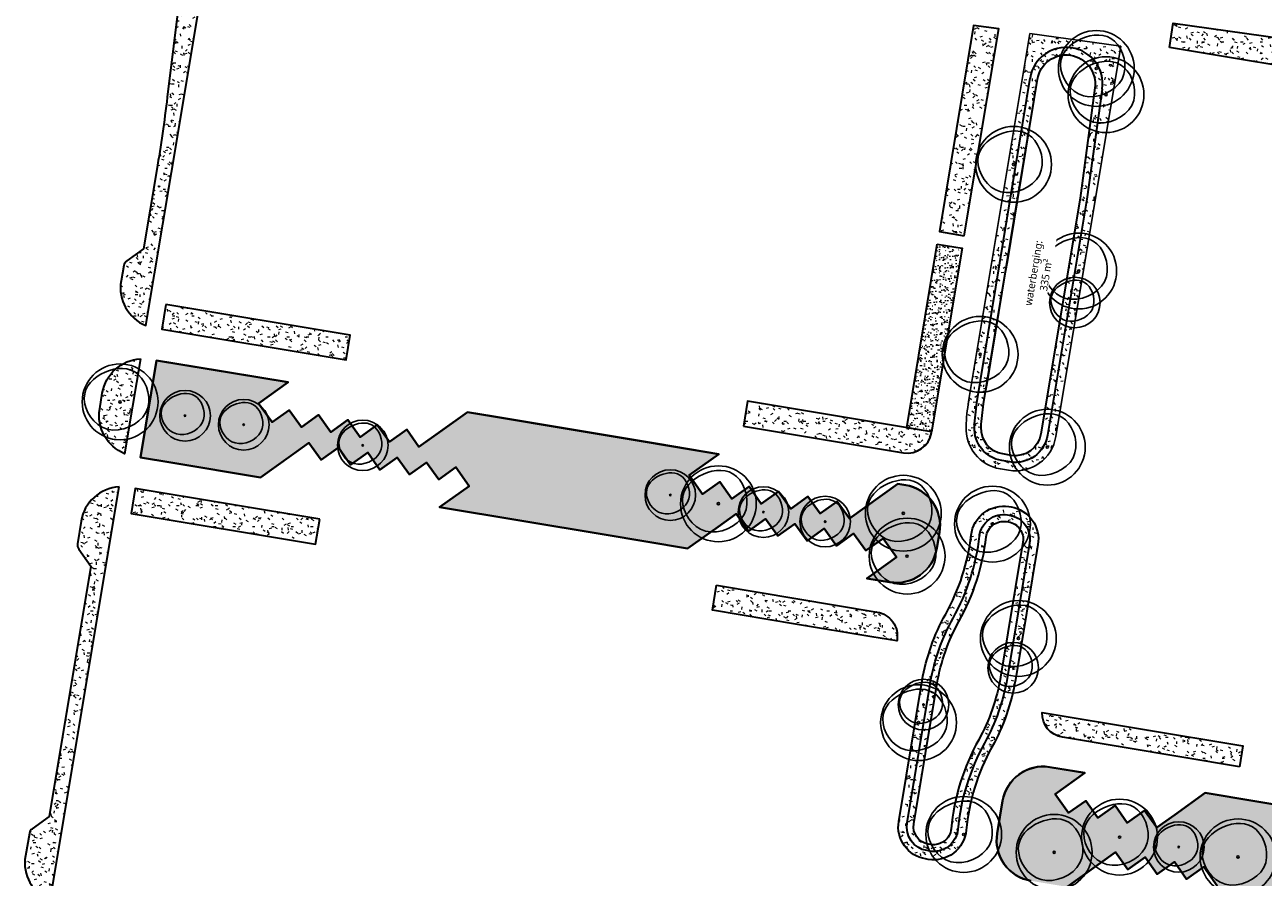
# Model space of a CAD drawing. Header units: metres. Extents: x 253800 to 255308, y 593168 to 593515.
# Tile 2 of 6: x 253961 to 254108, y 593291 to 593392. Entities that reach past the tile are written whole.
import ezdxf

# ---------------------------------------------------------------- set-up
doc = ezdxf.new("R2010")
doc.units = ezdxf.units.M
for name, color, linetype, lineweight in [('00_wadi-hoeveelheid-T', 7, 'Continuous', 9), ('HKB_boom-outline', 7, 'Continuous', 9), ('N-WE-GR-BOOM-S', 94, 'Continuous', 25), ('N-WE-GR-GRAS-A', 52, 'Continuous', 18), ('N-WE-GR-GRAS-G', 60, 'Continuous', 35), ('N-WE-GR-GRAS_GAZON-G', 60, 'Continuous', 35), ('N01-WE-GR-GRAS-A', 72, 'Continuous', 18)]:
    doc.layers.add(name, color=color, linetype=linetype, lineweight=lineweight)
doc.layers.add('HULPLIJN GROEN', color=80, linetype='Continuous', lineweight=35, plot=False)
doc.styles.add('Roelofs', font='segoeui.ttf', dxfattribs={"height": 1.8})
pattern_1 = [(0, (0, 0), (2.5, 2.5), [0.3, -2]), (45, (1, 0.5), (-0.2828427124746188, 4.666904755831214), [0.3, -2]), (29.99999999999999, (0.2, 0.3), (0.5686533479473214, 3.215063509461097), [0.3, -2]), (15, (0.8, 1.2), (0.9640675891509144, 1.811235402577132), [0.3, -2]), (135, (0.4, 5), (-0.07071067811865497, -1.626345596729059), [0.3, -2]), (150, (3, 1), (0.5392304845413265, -1.466025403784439), [0.3, -2]), (165, (0.6000000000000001, 0.1), (0.358630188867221, -1.752536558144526), [0.3, -2]), (85, (1, 1), (-2.18169349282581, 2.600041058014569), [0.3, -2]), (99.99999999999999, (0, 0), (-2.780294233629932, 1.946782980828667), [0.3, -2])]

# ---------------------------------------------------------------- blocks, each defined once
blk = doc.blocks.new('SGR-BOOM_03')
blk.add_lwpolyline([(2.390274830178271, 3.602691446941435), (2.81065819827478, 3.144527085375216), (3.170827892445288, 2.595475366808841), (3.458739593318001, 1.97690543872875), (3.66234898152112, 1.310186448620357), (3.769611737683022, 0.6166875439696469), (3.768483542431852, -0.0822221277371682), (3.646920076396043, -0.7651734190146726), (3.392877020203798, -1.410797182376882), (3.000478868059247, -1.999549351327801), (2.488525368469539, -2.519186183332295), (1.881985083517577, -2.959289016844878), (1.20582657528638, -3.30943919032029), (0.4850184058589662, -3.559218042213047), (-0.2554708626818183, -3.698206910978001), (-0.9906726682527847, -3.715987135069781), (-1.695618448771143, -3.602140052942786), (-2.348228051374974, -3.35174062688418), (-2.93797496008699, -2.981838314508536), (-3.457221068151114, -2.514976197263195), (-3.898328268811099, -1.973697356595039), (-4.25365845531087, -1.380544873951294), (-4.515573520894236, -0.7580618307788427), (-4.676435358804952, -0.1287913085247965), (-4.728605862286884, 0.4847236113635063), (-4.667703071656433, 1.063449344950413), (-4.50236961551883, 1.602390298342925), (-4.24450426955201, 2.100060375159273), (-3.906005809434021, 2.55497347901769), (-3.498773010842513, 2.965643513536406), (-3.034704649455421, 3.330584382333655), (-2.525699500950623, 3.648309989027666), (-1.983656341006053, 3.917334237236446), (-1.419934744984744, 4.13512560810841), (-0.8437374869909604, 4.294970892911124), (-0.263728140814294, 4.389111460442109), (0.3114297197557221, 4.409788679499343), (0.8730725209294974, 4.349243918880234), (1.412536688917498, 4.199718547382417), (1.921158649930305, 3.953453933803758)], close=True)
for radius in [5, 0.15]:
    blk.add_circle((0, 0), radius)

msp = doc.modelspace()

# ---------------------------------------------------------------- hatches: boundary and pattern name
at = {"layer": 'N-WE-GR-GRAS-A'}
h = msp.add_hatch(dxfattribs=at)
h.set_pattern_fill('AGR-GRAS_GAZON-SO', color=256, pattern_type=2)
h.set_pattern_definition([(37.50000000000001, (0, 0), (-0.03149667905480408, 0.9634118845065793), [0, -0.76, 0, -0.85, 0, -0.8125]), (7.499999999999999, (0, 0), (0.8848883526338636, 1.41107303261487), [0, -0.41, 0, -0.685, 0, -0.2625]), (327.5, (-0.615, 0), (1.557070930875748, 0.002829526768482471), [0, -0.25, 0, -0.9, 0, -1.175]), (317.5, (-0.615, 0), (1.503063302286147, 0.4388377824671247), [0, -0.125, 0, -0.59, 0, -0.675]), (51, (-1.27, 1.905), (-0.2520435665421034, 0.8789805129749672), [0.07499999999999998, -1.04775]), (10, (-1.27, -1.905), (0.3864434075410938, 0.8287304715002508), [0.07499999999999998, -1.04775])])
h.paths.add_polyline_path([(254069.4954195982, 593366.0085973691), (254072.4549351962, 593365.5161042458), (254068.826220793, 593343.7261808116), (254065.8684093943, 593344.2184837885)])
at = {"layer": 'N01-WE-GR-GRAS-A'}
h = msp.add_hatch(dxfattribs=at)
h.set_pattern_fill('AGR-GRAS_01-SO', color=256, scale=0.2, pattern_type=2)
h.set_pattern_definition(pattern_1)
edge = h.paths.add_edge_path()
edge.add_line((253983.6090203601, 593404.6237038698), (253978.9037219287, 593405.2854790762))
edge.add_arc((253983.4674512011, 593403.6438715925), 4.850000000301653, 160.215963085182, 172.9790727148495)
edge.add_line((253978.6538185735, 593404.236696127), (253978.6097800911, 593403.8791112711))
edge.add_arc((253979.453406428, 593403.7752141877), 0.8500000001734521, 172.9790727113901, 217.9790727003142)
edge.add_line((253978.7834061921, 593403.2521466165), (253980.3072839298, 593401.3002029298))
edge.add_line((253980.3072839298, 593401.3002029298), (253978.1053316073, 593383.4207311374))
edge.add_arc((253774.9898847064, 593408.4354818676), 204.6500000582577, 350.54963967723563, 352.9790727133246, ccw=False)
edge.add_line((253976.8624209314, 593374.8333741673), (253975.2986831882, 593365.438853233))
edge.add_line((253975.2986831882, 593365.438853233), (253973.2838984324, 593363.9990859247))
edge.add_arc((253973.7836673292, 593363.3040405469), 0.8560706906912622, 125.7178342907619, 170.3814450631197)
edge.add_line((253972.9396312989, 593363.4470797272), (253972.6391110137, 593361.6416336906))
edge.add_line((253972.6391110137, 593361.6416336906), (253972.609518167, 593361.6465594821))
edge.add_arc((253977.4232879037, 593360.8452973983), 4.880000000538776, 170.5496396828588, 247.6931996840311)
edge.add_line((253975.5710059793, 593356.3304937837), (253978.5926284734, 593374.4845471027))
edge.add_line((253978.5926284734, 593374.4845471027), (253983.6090203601, 593404.6237038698))
h = msp.add_hatch(dxfattribs=at)
h.set_pattern_fill('AGR-GRAS_01-SO', color=256, scale=0.2, pattern_type=2)
h.set_pattern_definition(pattern_1)
h.paths.add_polyline_path([(254072.7013394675, 593366.9957274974), (254076.7852373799, 593391.5189643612), (254073.8112955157, 593391.937233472), (254069.7417091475, 593367.4882397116)])
h = msp.add_hatch(dxfattribs=at)
h.set_pattern_fill('AGR-GRAS_01-SO', color=256, scale=0.2, pattern_type=2)
h.set_pattern_definition(pattern_1)
h.paths.add_polyline_path([(254097.0750542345, 593389.3292498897), (254097.5552201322, 593392.2140037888), (254118.9427058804, 593389.212432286), (254118.4589535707, 593385.7699152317)])
h = msp.add_hatch(dxfattribs=at)
h.set_pattern_fill('AGR-GRAS_01-SO', color=256, scale=0.2, pattern_type=2)
h.set_pattern_definition(pattern_1)
h.paths.add_polyline_path([(253977.9374173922, 593358.8538621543), (253977.4449127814, 593355.8946456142), (253999.3337584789, 593352.2514302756), (253999.82630117, 593355.2106404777)])
h = msp.add_hatch(dxfattribs=at)
h.set_pattern_fill('AGR-GRAS_01-SO', color=256, scale=0.2, pattern_type=2)
h.set_pattern_definition(pattern_1)
edge = h.paths.add_edge_path()
edge.add_line((253974.9168249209, 593352.3999006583), (253973.9788950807, 593346.7647072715))
edge.add_line((253973.9788950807, 593346.7647072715), (253973.9788935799, 593346.7647075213))
edge.add_line((253973.9788935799, 593346.7647075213), (253973.0409731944, 593341.1295616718))
edge.add_arc((253974.8930770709, 593345.6444383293), 4.880000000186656, 170.5498327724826, 247.69545920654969, ccw=False)
edge.add_line((253970.0793046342, 593346.4456841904), (253970.3929068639, 593348.3297622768))
edge.add_arc((253975.2066793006, 593347.5285164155), 4.880000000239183, 93.40516662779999, 170.5498327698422, ccw=False)
h = msp.add_hatch(dxfattribs=at)
h.set_pattern_fill('AGR-GRAS_01-SO', color=256, scale=0.2, pattern_type=2)
h.set_pattern_definition(pattern_1)
edge = h.paths.add_edge_path()
edge.add_line((254040.0380686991, 593338.5806476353), (254043.5615135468, 593341.0985592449))
edge.add_line((254043.5615135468, 593341.0985592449), (254036.3650362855, 593342.2963526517))
edge.add_line((254036.3650362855, 593342.2963526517), (254016.9074453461, 593345.5349058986))
edge.add_line((254016.9074453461, 593345.5349058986), (254013.7267939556, 593346.0642987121))
edge.add_line((254013.7267939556, 593346.0642987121), (254010.4219371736, 593343.7025937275))
edge.add_line((254010.4219371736, 593343.7025937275), (254007.9756450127, 593341.954433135))
edge.add_line((254007.9756450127, 593341.954433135), (254006.5205397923, 593343.9873306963))
edge.add_line((254006.5205397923, 593343.9873306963), (254004.4865118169, 593342.5337808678))
edge.add_line((254004.4865118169, 593342.5337808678), (254003.0329709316, 593344.5677963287))
edge.add_line((254003.0329709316, 593344.5677963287), (254000.9989554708, 593343.1142554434))
edge.add_line((254000.9989554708, 593343.1142554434), (253999.5454145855, 593345.1482709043))
edge.add_line((253999.5454145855, 593345.1482709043), (253997.5113991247, 593343.694730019))
edge.add_line((253997.5113991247, 593343.694730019), (253996.0578582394, 593345.7287454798))
edge.add_line((253996.0578582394, 593345.7287454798), (253994.0238427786, 593344.2752045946))
edge.add_line((253994.0238427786, 593344.2752045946), (253992.5703018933, 593346.3092200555))
edge.add_line((253992.5703018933, 593346.3092200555), (253990.5362864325, 593344.8556791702))
edge.add_line((253990.5362864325, 593344.8556791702), (253988.9413665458, 593347.0852662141))
edge.add_line((253988.9413665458, 593347.0852662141), (253992.4648113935, 593349.6031778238))
edge.add_line((253992.4648113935, 593349.6031778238), (253981.4180719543, 593351.4418151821))
edge.add_line((253981.4180719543, 593351.4418151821), (253976.8308203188, 593352.205324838))
edge.add_line((253976.8308203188, 593352.205324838), (253974.9148097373, 593340.6936879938))
edge.add_line((253974.9148097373, 593340.6936879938), (253978.5367932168, 593340.0908415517))
edge.add_line((253978.5367932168, 593340.0908415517), (253989.1668568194, 593338.3215061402))
edge.add_line((253989.1668568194, 593338.3215061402), (253992.7716983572, 593340.8975089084))
edge.add_line((253992.7716983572, 593340.8975089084), (253994.9196401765, 593342.4324180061))
edge.add_line((253994.9196401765, 593342.4324180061), (253996.37315258, 593340.398382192))
edge.add_line((253996.37315258, 593340.398382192), (253998.407188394, 593341.8518945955))
edge.add_line((253998.407188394, 593341.8518945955), (253999.8607007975, 593339.8178587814))
edge.add_line((253999.8607007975, 593339.8178587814), (254001.8947366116, 593341.2713711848))
edge.add_line((254001.8947366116, 593341.2713711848), (254003.3482490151, 593339.2373353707))
edge.add_line((254003.3482490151, 593339.2373353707), (254005.382254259, 593340.6911195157))
edge.add_line((254005.382254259, 593340.6911195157), (254006.8357972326, 593338.6568119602))
edge.add_line((254006.8357972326, 593338.6568119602), (254008.8698330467, 593340.1103243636))
edge.add_line((254008.8698330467, 593340.1103243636), (254010.3233454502, 593338.0762885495))
edge.add_line((254010.3233454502, 593338.0762885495), (254012.3573812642, 593339.529800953))
edge.add_line((254012.3573812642, 593339.529800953), (254013.9522699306, 593337.3001915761))
edge.add_line((254013.9522699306, 593337.3001915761), (254010.4287898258, 593334.7823293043))
edge.add_line((254010.4287898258, 593334.7823293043), (254029.9682863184, 593331.5304871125))
edge.add_line((254029.9682863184, 593331.5304871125), (254039.8678132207, 593329.882753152))
edge.add_line((254039.8678132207, 593329.882753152), (254043.4726187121, 593332.4588063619))
edge.add_line((254043.4726187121, 593332.4588063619), (254045.6205965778, 593333.993665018))
edge.add_line((254045.6205965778, 593333.993665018), (254047.0741089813, 593331.9596292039))
edge.add_line((254047.0741089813, 593331.9596292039), (254049.1081447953, 593333.4131416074))
edge.add_line((254049.1081447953, 593333.4131416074), (254050.5616571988, 593331.3791057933))
edge.add_line((254050.5616571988, 593331.3791057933), (254052.5956930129, 593332.8326181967))
edge.add_line((254052.5956930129, 593332.8326181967), (254054.0492054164, 593330.7985823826))
edge.add_line((254054.0492054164, 593330.7985823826), (254056.0832412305, 593332.2520947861))
edge.add_line((254056.0832412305, 593332.2520947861), (254057.5367536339, 593330.218058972))
edge.add_line((254057.5367536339, 593330.218058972), (254059.570789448, 593331.6715713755))
edge.add_line((254059.570789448, 593331.6715713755), (254061.0243018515, 593329.6375355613))
edge.add_line((254061.0243018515, 593329.6375355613), (254063.0583376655, 593331.0910479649))
edge.add_line((254063.0583376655, 593331.0910479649), (254064.6537473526, 593328.860709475))
edge.add_line((254064.6537473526, 593328.860709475), (254061.1301502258, 593326.3438650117))
edge.add_line((254061.1301502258, 593326.3438650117), (254063.8283858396, 593325.8947662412))
edge.add_arc((254064.6295989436, 593330.7085441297), 4.879999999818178, 260.5502226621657, 350.5480559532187)
edge.add_line((254069.4433465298, 593329.9071489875), (254069.7570073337, 593331.7912182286))
edge.add_arc((254064.9432597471, 593332.5926133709), 4.880000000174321, 350.5480559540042, 440.5502247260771)
edge.add_line((254065.7444726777, 593337.4063912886), (254064.8234960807, 593337.5596801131))
edge.add_line((254064.8234960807, 593337.5596801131), (254059.0707702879, 593333.4486876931))
edge.add_line((254059.0707702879, 593333.4486876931), (254057.6172294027, 593335.482703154))
edge.add_line((254057.6172294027, 593335.482703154), (254055.5832139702, 593334.0291622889))
edge.add_line((254055.5832139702, 593334.0291622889), (254054.129673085, 593336.0631777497))
edge.add_line((254054.129673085, 593336.0631777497), (254052.0956576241, 593334.6096368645))
edge.add_line((254052.0956576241, 593334.6096368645), (254050.6421167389, 593336.6436523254))
edge.add_line((254050.6421167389, 593336.6436523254), (254048.608101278, 593335.19011144))
edge.add_line((254048.608101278, 593335.19011144), (254047.1545603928, 593337.2241269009))
edge.add_line((254047.1545603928, 593337.2241269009), (254045.120544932, 593335.7705860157))
edge.add_line((254045.120544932, 593335.7705860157), (254043.6670040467, 593337.8046014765))
edge.add_line((254043.6670040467, 593337.8046014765), (254041.6329885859, 593336.3510605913))
edge.add_line((254041.6329885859, 593336.3510605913), (254040.0380686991, 593338.5806476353))
h = msp.add_hatch(dxfattribs=at)
h.set_pattern_fill('AGR-GRAS_01-SO', color=256, scale=0.2, pattern_type=2)
h.set_pattern_definition(pattern_1)
edge = h.paths.add_edge_path()
edge.add_line((254046.4834450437, 593344.4036786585), (254065.492743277, 593341.2397399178))
edge.add_arc((254065.9655903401, 593344.0806580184), 2.879999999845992, 260.5502229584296, 350.5451983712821)
edge.add_line((254068.8064669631, 593343.6075618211), (254068.826220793, 593343.7261808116))
edge.add_line((254068.826220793, 593343.7261808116), (254046.9759940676, 593347.3629683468))
edge.add_line((254046.9759940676, 593347.3629683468), (254046.4834450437, 593344.4036786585))
h = msp.add_hatch(dxfattribs=at)
h.set_pattern_fill('AGR-GRAS_01-SO', color=256, scale=0.2, pattern_type=2)
h.set_pattern_definition(pattern_1)
edge = h.paths.add_edge_path()
edge.add_arc((253972.6764672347, 593332.3276574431), 4.880000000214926, 93.40604848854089, 170.5496511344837)
edge.add_line((253967.8626973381, 593333.1289185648), (253967.8922901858, 593333.1239927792))
edge.add_line((253967.8922901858, 593333.1239927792), (253967.4475612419, 593330.4521761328))
edge.add_arc((253968.2860252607, 593330.312612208), 0.8500000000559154, 170.5496511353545, 215.5496396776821)
edge.add_line((253967.5944549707, 593329.8184153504), (253969.0342226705, 593327.8036300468))
edge.add_line((253969.0342226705, 593327.8036300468), (253964.0880278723, 593298.0882057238))
edge.add_line((253964.0880278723, 593298.0882057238), (253962.0732432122, 593296.6484384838))
edge.add_arc((253962.5674400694, 593295.956868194), 0.849999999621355, 125.5496396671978, 170.549653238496)
edge.add_line((253961.7289760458, 593296.0964320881), (253961.2842471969, 593293.4246154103))
edge.add_line((253961.2842471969, 593293.4246154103), (253961.2546543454, 593293.4295411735))
edge.add_arc((253966.0684248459, 593292.6282836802), 4.880000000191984, 170.5496943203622, 247.7019944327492)
edge.add_line((253964.2168359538, 593288.1131957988), (253972.3865378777, 593337.199037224))
h = msp.add_hatch(dxfattribs=at)
h.set_pattern_fill('AGR-GRAS_01-SO', color=256, scale=0.2, pattern_type=2)
h.set_pattern_definition(pattern_1)
h.paths.add_polyline_path([(253996.1897131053, 593333.3612078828), (253974.3007668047, 593337.0044394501), (253973.8082188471, 593334.0451482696), (253995.6971639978, 593330.4019176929)])
h = msp.add_hatch(dxfattribs=at)
h.set_pattern_fill('AGR-GRAS_01-SO', color=256, scale=0.2, pattern_type=2)
h.set_pattern_definition(pattern_1)
h.paths.add_polyline_path([(254081.4396365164, 593330.3537159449, 0.4142280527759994), (254078.2492250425, 593334.8181939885), (254078.0060084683, 593334.8586683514, 0.4289626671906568), (254073.5146283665, 593331.47578294, -0.09885739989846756), (254070.4961126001, 593322.1132995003, 0.08474690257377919), (254067.703016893, 593314.2140167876), (254064.9229188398, 593297.5197030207, 0.4141938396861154), (254068.1125967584, 593293.0550947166), (254068.4328636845, 593293.0017386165, 0.4355015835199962), (254072.9337296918, 593296.4688560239, -0.1038075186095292), (254075.9815976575, 593306.3278718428, 0.08567319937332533), (254078.7704869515, 593314.3192910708)])
h.paths.add_polyline_path([(254077.7840605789, 593314.4834952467, -0.08567349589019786), (254075.1072320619, 593306.8131396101, 0.103807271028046), (254071.9380466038, 593296.5616740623, -0.4355016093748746), (254068.5971976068, 593293.9881433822), (254068.2769306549, 593294.0414994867, -0.4141938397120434), (254065.9093346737, 593297.3554355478), (254068.6889545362, 593314.0468778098, -0.08471696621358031), (254071.3693708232, 593321.6260417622, 0.09885772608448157), (254074.5080448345, 593331.3612241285, -0.4289629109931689), (254077.8418526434, 593333.8722339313), (254078.0850696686, 593333.8317594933, -0.4142280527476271), (254080.4532101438, 593330.5179201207)], flags=16)
h = msp.add_hatch(dxfattribs=at)
h.set_pattern_fill('AGR-GRAS_01-SO', color=256, scale=0.2, pattern_type=2)
h.set_pattern_definition(pattern_1)
h.paths.add_polyline_path([(254080.4532101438, 593330.5179201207, 0.4142280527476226), (254078.0850696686, 593333.8317594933), (254077.8418526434, 593333.8722339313, 0.4289629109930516), (254074.5080448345, 593331.3612241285, -0.09885772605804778), (254071.3693708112, 593321.6260417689, 0.08471696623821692), (254068.6889545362, 593314.0468778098), (254065.9093346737, 593297.3554355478, 0.4141938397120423), (254068.2769306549, 593294.0414994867), (254068.5971976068, 593293.9881433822, 0.4355016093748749), (254071.9380466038, 593296.5616740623, -0.1038072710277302), (254075.1072320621, 593306.8131396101, 0.08567349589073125), (254077.7840605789, 593314.4834952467)])
h.paths.add_polyline_path([(254076.9949194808, 593314.6148585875, -0.085673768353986), (254074.4077388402, 593307.2013524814, 0.1038070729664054), (254071.1415001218, 593296.6359283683, -0.4355016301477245), (254068.7286647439, 593294.7772671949), (254068.4083977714, 593294.830623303, -0.4141938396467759), (254066.6984673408, 593297.2240215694), (254069.4776973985, 593313.9131230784, -0.08469162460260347), (254072.067977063, 593321.2362349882, 0.09885798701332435), (254075.3027781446, 593331.2695782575, -0.4289631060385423), (254077.7105279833, 593333.0830863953), (254077.9537453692, 593333.0426118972, -0.4142280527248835), (254079.6640690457, 593330.6492834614)], flags=16)
h = msp.add_hatch(dxfattribs=at)
h.set_pattern_fill('AGR-GRAS_01-SO', color=256, scale=0.2, pattern_type=2)
h.set_pattern_definition(pattern_1)
edge = h.paths.add_edge_path()
edge.add_line((254043.3065370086, 593325.519006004), (254062.3464838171, 593322.3499660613))
edge.add_arc((254061.8736367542, 593319.5090479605), 2.880000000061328, -9.454801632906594, 80.55022296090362, ccw=False)
edge.add_line((254064.7145133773, 593319.035951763), (254064.6944192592, 593318.915289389))
edge.add_line((254064.6944192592, 593318.915289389), (254061.7351684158, 593319.4080986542))
edge.add_line((254061.7351684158, 593319.4080986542), (254052.6699945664, 593320.9176426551))
edge.add_line((254052.6699945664, 593320.9176426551), (254042.8137712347, 593322.5584140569))
edge.add_line((254042.8137712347, 593322.5584140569), (254043.3065370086, 593325.519006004))
h = msp.add_hatch(dxfattribs=at)
h.set_pattern_fill('AGR-GRAS_01-SO', color=256, scale=0.2, pattern_type=2)
h.set_pattern_definition(pattern_1)
edge = h.paths.add_edge_path()
edge.add_line((254105.3586316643, 593304.0002113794), (254084.3463319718, 593307.4975217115))
edge.add_arc((254084.8191790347, 593310.3384398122), 2.879999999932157, 178.3177777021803, 260.5502229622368, ccw=False)
edge.add_line((254081.9404202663, 593310.4229853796), (254105.7772425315, 593306.4705452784))
edge.add_line((254105.7772425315, 593306.4705452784), (254105.3586316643, 593304.0002113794))
h = msp.add_hatch(dxfattribs=at)
h.set_pattern_fill('AGR-GRAS_01-SO', color=256, scale=0.2, pattern_type=2)
h.set_pattern_definition(pattern_1)
edge = h.paths.add_edge_path()
edge.add_line((254136.3096753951, 593291.952873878), (254139.8330922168, 593294.4707654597))
edge.add_line((254139.8330922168, 593294.4707654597), (254118.4980013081, 593298.0218137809))
edge.add_line((254118.4980013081, 593298.0218137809), (254101.2897526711, 593300.8864039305))
edge.add_line((254101.2897526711, 593300.8864039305), (254097.6848615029, 593298.310081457))
edge.add_line((254097.6848615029, 593298.310081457), (254095.5370268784, 593296.7754115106))
edge.add_line((254095.5370268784, 593296.7754115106), (254094.0834859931, 593298.8094269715))
edge.add_line((254094.0834859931, 593298.8094269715), (254092.0494705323, 593297.3558860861))
edge.add_line((254092.0494705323, 593297.3558860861), (254090.5959296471, 593299.389901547))
edge.add_line((254090.5959296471, 593299.389901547), (254088.5619141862, 593297.9363606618))
edge.add_line((254088.5619141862, 593297.9363606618), (254087.108373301, 593299.9703761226))
edge.add_line((254087.108373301, 593299.9703761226), (254085.0743578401, 593298.5168352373))
edge.add_line((254085.0743578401, 593298.5168352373), (254083.4803574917, 593300.7462692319))
edge.add_line((254083.4803574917, 593300.7462692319), (254087.0038023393, 593303.2641808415))
edge.add_line((254087.0038023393, 593303.2641808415), (254082.8032914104, 593303.9625066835))
edge.add_arc((254082.0629263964, 593299.1389955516), 4.879999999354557, 81.2737233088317, 170.5486416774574)
edge.add_line((254077.2491706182, 593299.9403414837), (254076.6063398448, 593296.0788002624))
edge.add_arc((254081.4200956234, 593295.2774543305), 4.879999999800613, 170.5486416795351, 260.5497852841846)
edge.add_line((254080.6188457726, 593290.4636825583), (254084.9131127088, 593289.7489195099))
edge.add_line((254084.9131127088, 593289.7489195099), (254090.6658960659, 593293.8598313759))
edge.add_line((254090.6658960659, 593293.8598313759), (254092.1194084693, 593291.8257955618))
edge.add_line((254092.1194084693, 593291.8257955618), (254094.1534442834, 593293.2793079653))
edge.add_line((254094.1534442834, 593293.2793079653), (254095.6069566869, 593291.2452721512))
edge.add_line((254095.6069566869, 593291.2452721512), (254097.640992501, 593292.6987845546))
edge.add_line((254097.640992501, 593292.6987845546), (254099.0945049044, 593290.6647487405))
edge.add_line((254099.0945049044, 593290.6647487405), (254101.1285407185, 593292.118261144))
edge.add_line((254101.1285407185, 593292.118261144), (254102.7225098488, 593289.8888048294))
edge.add_line((254102.7225098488, 593289.8888048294), (254099.199029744, 593287.3709425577))
edge.add_line((254099.199029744, 593287.3709425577), (254113.309827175, 593285.0222996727))
edge.add_line((254113.309827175, 593285.0222996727), (254134.3932648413, 593281.5128552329))
edge.add_line((254134.3932648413, 593281.5128552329), (254140.1460481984, 593285.6237670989))
edge.add_line((254140.1460481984, 593285.6237670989), (254141.5995606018, 593283.5897312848))
edge.add_line((254141.5995606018, 593283.5897312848), (254143.6335964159, 593285.0432436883))
edge.add_line((254143.6335964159, 593285.0432436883), (254145.0871088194, 593283.0092078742))
edge.add_line((254145.0871088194, 593283.0092078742), (254147.1211446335, 593284.4627202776))
edge.add_line((254147.1211446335, 593284.4627202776), (254148.7146539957, 593282.2333404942))
edge.add_line((254148.7146539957, 593282.2333404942), (254145.1911738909, 593279.7154782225))
edge.add_line((254145.1911738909, 593279.7154782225), (254163.1494066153, 593276.7265283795))
edge.add_line((254163.1494066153, 593276.7265283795), (254171.5143296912, 593275.3341912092))
edge.add_line((254171.5143296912, 593275.3341912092), (254173.7595925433, 593288.8239818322))
edge.add_line((254173.7595925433, 593288.8239818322), (254165.2417490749, 593290.2417059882))
edge.add_line((254165.2417490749, 593290.2417059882), (254150.6310544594, 593292.6735596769))
edge.add_line((254150.6310544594, 593292.6735596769), (254147.0261632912, 593290.0972372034))
edge.add_line((254147.0261632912, 593290.0972372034), (254144.8783286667, 593288.562567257))
edge.add_line((254144.8783286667, 593288.562567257), (254143.4247877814, 593290.5965827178))
edge.add_line((254143.4247877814, 593290.5965827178), (254141.3907723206, 593289.1430418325))
edge.add_line((254141.3907723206, 593289.1430418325), (254139.9372314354, 593291.1770572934))
edge.add_line((254139.9372314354, 593291.1770572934), (254137.9032159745, 593289.7235164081))
edge.add_line((254137.9032159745, 593289.7235164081), (254136.3096753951, 593291.952873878))

# ---------------------------------------------------------------- linework, layer by layer
at = {"layer": 'HKB_boom-outline'}
msp.add_ellipse((253977.12921, 593372.84696), major_axis=(0.05303300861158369, 0.05303300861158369), ratio=0.9999999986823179, dxfattribs=at)
at = {"layer": 'HULPLIJN GROEN', "flags": 128}
msp.add_lwpolyline([(254040.0380686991, 593338.5806476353), (254043.5615135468, 593341.0985592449), (254036.3650362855, 593342.2963526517), (254016.9074453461, 593345.5349058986), (254013.7267939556, 593346.0642987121), (254010.4219371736, 593343.7025937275), (254007.9756450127, 593341.954433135), (254006.5205397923, 593343.9873306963), (254004.4865118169, 593342.5337808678), (254003.0329709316, 593344.5677963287), (254000.9989554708, 593343.1142554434), (253999.5454145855, 593345.1482709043), (253997.5113991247, 593343.694730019), (253996.0578582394, 593345.7287454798), (253994.0238427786, 593344.2752045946), (253992.5703018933, 593346.3092200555), (253990.5362864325, 593344.8556791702), (253988.9413665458, 593347.0852662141), (253992.4648113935, 593349.6031778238), (253981.4180719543, 593351.4418151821), (253976.8308203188, 593352.205324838), (253974.9148097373, 593340.6936879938), (253978.5367932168, 593340.0908415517), (253989.1668568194, 593338.3215061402), (253992.7716983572, 593340.8975089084), (253994.9196401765, 593342.4324180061), (253996.37315258, 593340.398382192), (253998.407188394, 593341.8518945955), (253999.8607007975, 593339.8178587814), (254001.8947366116, 593341.2713711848), (254003.3482490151, 593339.2373353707), (254005.382254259, 593340.6911195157), (254006.8357972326, 593338.6568119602), (254008.8698330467, 593340.1103243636), (254010.3233454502, 593338.0762885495), (254012.3573812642, 593339.529800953), (254013.9522699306, 593337.3001915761), (254010.4287898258, 593334.7823293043), (254029.9682863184, 593331.5304871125), (254039.8678132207, 593329.882753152), (254043.4726187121, 593332.4588063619), (254045.6205965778, 593333.993665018), (254047.0741089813, 593331.9596292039), (254049.1081447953, 593333.4131416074), (254050.5616571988, 593331.3791057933), (254052.5956930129, 593332.8326181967), (254054.0492054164, 593330.7985823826), (254056.0832412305, 593332.2520947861), (254057.5367536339, 593330.218058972), (254059.570789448, 593331.6715713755), (254061.0243018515, 593329.6375355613), (254063.0583376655, 593331.0910479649), (254064.6537473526, 593328.860709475), (254061.1301502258, 593326.3438650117), (254063.8283858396, 593325.8947662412, 0.4142024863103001), (254069.4433465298, 593329.9071489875), (254069.7570073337, 593331.7912182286, 0.4142246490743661), (254065.7444726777, 593337.4063912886), (254064.8234960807, 593337.5596801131), (254059.0707702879, 593333.4486876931), (254057.6172294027, 593335.482703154), (254055.5832139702, 593334.0291622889), (254054.129673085, 593336.0631777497), (254052.0956576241, 593334.6096368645), (254050.6421167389, 593336.6436523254), (254048.608101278, 593335.19011144), (254047.1545603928, 593337.2241269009), (254045.120544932, 593335.7705860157), (254043.6670040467, 593337.8046014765), (254041.6329885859, 593336.3510605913)], format="xyb", close=True, dxfattribs=at)
msp.add_lwpolyline([(254118.4980013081, 593298.0218137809), (254101.2897526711, 593300.8864039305), (254097.6848615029, 593298.310081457), (254095.5370268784, 593296.7754115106), (254094.0834859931, 593298.8094269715), (254092.0494705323, 593297.3558860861), (254090.5959296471, 593299.389901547), (254088.5619141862, 593297.9363606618), (254087.108373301, 593299.9703761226), (254085.0743578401, 593298.5168352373), (254083.4803574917, 593300.7462692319), (254087.0038023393, 593303.2641808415), (254082.8032914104, 593303.9625066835, 0.4105118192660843), (254077.2491706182, 593299.9403414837), (254076.6063398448, 593296.0788002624, 0.4142194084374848), (254080.6188457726, 593290.4636825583)], format="xyb", dxfattribs=at)
msp.add_lwpolyline([(254084.9131127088, 593289.7489195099), (254090.6658960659, 593293.8598313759), (254092.1194084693, 593291.8257955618), (254094.1534442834, 593293.2793079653), (254095.6069566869, 593291.2452721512), (254097.640992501, 593292.6987845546), (254099.0945049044, 593290.6647487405), (254101.1285407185, 593292.118261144), (254102.7225098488, 593289.8888048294)], dxfattribs=at)
at = {"layer": 'N-WE-GR-GRAS-G'}
for points in [[(253983.6090203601, 593404.6237038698), (253978.9037219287, 593405.2854790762, 0.05574721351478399), (253978.6538185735, 593404.236696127), (253978.6097800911, 593403.8791112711, 0.1989123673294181), (253978.7834061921, 593403.2521466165), (253980.3072839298, 593401.3002029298), (253978.1053316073, 593383.4207311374, -0.01060079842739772), (253976.8624209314, 593374.8333741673), (253975.2986831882, 593365.438853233), (253973.2838984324, 593363.9990859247, 0.1973869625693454), (253972.9396312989, 593363.4470797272), (253972.6391110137, 593361.6416336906), (253972.609518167, 593361.6465594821, 0.3499185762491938), (253975.5710059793, 593356.3304937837), (253978.5926284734, 593374.4845471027)], [(254088.1932776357, 593384.5248171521), (254086.457159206, 593371.4609794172), (254081.7985652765, 593343.4729042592, -0.4142132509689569), (254078.2546620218, 593340.9404095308), (254077.2756026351, 593341.103372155, -0.3793432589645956), (254074.7043452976, 593344.2783778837, -0.03015357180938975), (254074.9950674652, 593347.0443905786), (254081.3927838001, 593385.559161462, -0.9881047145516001)], [(253974.9168249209, 593352.3999006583), (253973.9788950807, 593346.7647072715), (253973.9788935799, 593346.7647075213), (253973.0409731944, 593341.1295616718, -0.3499286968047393), (253970.0793046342, 593346.4456841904), (253970.3929068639, 593348.3297622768, -0.3499239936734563)], [(253989.1668568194, 593338.3215061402), (253978.5367932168, 593340.0908415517), (253974.9148097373, 593340.6936879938), (253976.8308203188, 593352.205324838), (253992.4648113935, 593349.6031778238), (253988.9413665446, 593347.0852662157), (253990.5362864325, 593344.8556791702), (253992.570301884, 593346.3092200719), (253994.0238427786, 593344.2752045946), (253996.0578582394, 593345.7287454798), (253997.5113991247, 593343.694730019), (253999.5454145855, 593345.1482709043), (254000.9989554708, 593343.1142554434), (254003.0329709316, 593344.5677963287), (254004.4865118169, 593342.5337808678), (254006.5205397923, 593343.9873306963), (254007.9756450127, 593341.954433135), (254013.7267939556, 593346.0642987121), (254043.5615135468, 593341.0985592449), (254040.0380686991, 593338.5806476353), (254041.6329885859, 593336.3510605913), (254043.6670040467, 593337.8046014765), (254045.120544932, 593335.7705860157), (254047.1545603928, 593337.2241269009), (254048.608101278, 593335.19011144), (254050.6421167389, 593336.6436523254), (254052.0956576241, 593334.6096368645), (254054.129673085, 593336.0631777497), (254055.5832139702, 593334.0291622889), (254057.6172294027, 593335.482703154), (254059.0707702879, 593333.4486876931), (254064.8234960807, 593337.5596801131), (254065.7444728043, 593337.4063912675, -0.4142246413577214), (254069.7570073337, 593331.7912182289), (254069.4433465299, 593329.9071489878, -0.4142024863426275), (254063.8283858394, 593325.8947662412), (254061.1301502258, 593326.3438650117), (254064.6537473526, 593328.860709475), (254063.0583376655, 593331.0910479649), (254061.0243018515, 593329.6375355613), (254059.570789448, 593331.6715713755), (254057.5367536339, 593330.218058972), (254056.0832412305, 593332.2520947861), (254054.0492054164, 593330.7985823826), (254052.5956930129, 593332.8326181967), (254050.5616571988, 593331.3791057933), (254049.1081447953, 593333.4131416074), (254047.0741089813, 593331.9596292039), (254045.6205965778, 593333.993665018), (254043.4726187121, 593332.4588063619), (254039.8678132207, 593329.882753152), (254029.9682863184, 593331.5304871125), (254010.4287898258, 593334.7823293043), (254013.9522699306, 593337.3001915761), (254012.3573812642, 593339.529800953), (254010.3233454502, 593338.0762885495), (254008.8698330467, 593340.1103243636), (254006.8357972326, 593338.6568119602), (254005.382254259, 593340.6911195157), (254003.3482490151, 593339.2373353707), (254001.8947366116, 593341.2713711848), (253999.8607007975, 593339.8178587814), (253998.407188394, 593341.8518945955), (253996.37315258, 593340.398382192), (253994.9196401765, 593342.4324180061)], [(254046.4834450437, 593344.4036786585), (254065.492743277, 593341.2397399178, 0.4141878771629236), (254068.8064669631, 593343.6075618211), (254068.826220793, 593343.7261808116), (254046.9759940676, 593347.3629683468)], [(253972.3865378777, 593337.199037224, 0.3499187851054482), (253967.8626973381, 593333.1289185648), (253967.8922901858, 593333.1239927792), (253967.4475612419, 593330.4521761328, 0.1989123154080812), (253967.5944549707, 593329.8184153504), (253969.0342226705, 593327.8036300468), (253964.0880278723, 593298.0882057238), (253962.0732432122, 593296.6484384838, 0.1989124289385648), (253961.7289760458, 593296.0964320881), (253961.2842471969, 593293.4246154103), (253961.2546543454, 593293.4295411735, 0.3499613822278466), (253964.2168359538, 593288.1131957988)], [(254081.4396365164, 593330.3537159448), (254078.7704869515, 593314.3192910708, -0.08567283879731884), (254075.9816149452, 593306.3279029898, 0.1038078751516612), (254072.9337297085, 593296.4688562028, -0.4355015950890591), (254068.4328637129, 593293.0017386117), (254068.11259676, 593293.0550947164, -0.4141938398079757), (254064.9229188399, 593297.5197030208), (254067.703016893, 593314.2140167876, -0.08474085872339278), (254070.4958214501, 593322.1127777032, 0.09886340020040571), (254073.5146283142, 593331.4757824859, -0.428962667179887), (254078.0060080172, 593334.8586684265), (254078.2492250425, 593334.8181939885, -0.4142280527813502)], [(254080.4532101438, 593330.5179201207), (254077.7840605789, 593314.4834952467, -0.08567283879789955), (254075.1072623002, 593306.8131940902, 0.1038078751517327), (254071.9380465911, 593296.5616739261, -0.4355015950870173), (254068.5971976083, 593293.988143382), (254068.2769306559, 593294.0414994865, -0.4141938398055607), (254065.9093346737, 593297.3554355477), (254068.6889545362, 593314.0468778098, -0.0847108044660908), (254071.3690859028, 593321.6255311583, 0.09886340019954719), (254074.5080451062, 593331.3612264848, -0.4289626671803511), (254077.841852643, 593333.8722339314), (254078.0850696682, 593333.8317594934, -0.4142280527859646)], [(254079.6640690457, 593330.6492834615), (254076.9949194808, 593314.6148585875, -0.085672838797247), (254074.4077801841, 593307.2014269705, 0.10380787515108), (254071.1415000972, 593296.6359281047, -0.4355015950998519), (254068.7286647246, 593294.7772671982), (254068.4083977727, 593294.8306233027, -0.4141938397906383), (254066.6984673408, 593297.224021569), (254069.4776973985, 593313.9131230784, -0.0846853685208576), (254072.067697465, 593321.2357339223, 0.09886340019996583), (254075.3027785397, 593331.2695816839, -0.4289626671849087), (254077.7105283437, 593333.0830863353), (254077.9537453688, 593333.0426118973, -0.4142280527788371)], [(254043.3065370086, 593325.519006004), (254062.3464838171, 593322.3499660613, -0.4142392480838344), (254064.7145133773, 593319.035951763), (254064.6944192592, 593318.915289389), (254061.7351684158, 593319.4080986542), (254052.6699945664, 593320.9176426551), (254042.8137712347, 593322.5584140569)], [(254105.3586316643, 593304.0002113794), (254084.3463319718, 593307.4975217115, -0.375041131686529), (254081.9404202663, 593310.4229853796), (254105.7772425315, 593306.4705452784)]]:
    msp.add_lwpolyline(points, format="xyb", close=True, dxfattribs=at)
for points in [[(254072.7013394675, 593366.9957274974), (254076.7852373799, 593391.5189643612), (254073.8112955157, 593391.937233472), (254069.7417091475, 593367.4882397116)], [(254097.0750542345, 593389.3292498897), (254097.49727956, 593392.2221353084), (254118.9427058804, 593389.212432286), (254118.4589535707, 593385.7699152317)], [(253977.9374173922, 593358.8538621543), (253977.4449127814, 593355.8946456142), (253999.3337584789, 593352.2514302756), (253999.82630117, 593355.2106404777)], [(253996.1897131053, 593333.3612078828), (253974.3007668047, 593337.0044394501), (253973.8082188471, 593334.0451482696), (253995.6971639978, 593330.4019176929)]]:
    msp.add_lwpolyline(points, close=True, dxfattribs=at)
for points in [[(254089.0845061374, 593384.3994706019, 0.9888411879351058), (254080.5094060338, 593385.7037992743)], [(254089.0845061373, 593384.3994706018), (254087.2463021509, 593371.3296271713), (254082.5877082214, 593343.3415520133, -0.4142132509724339), (254078.1233106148, 593340.1512664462), (254077.1442512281, 593340.3142290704, -0.3793432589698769), (254073.9051348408, 593344.3139116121, -0.03015357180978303), (254074.2059340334, 593347.175799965), (254080.5094060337, 593385.7037992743)], [(254080.6188457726, 593290.4636825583, -0.4142194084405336), (254076.6063398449, 593296.0788002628), (254077.2491706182, 593299.9403414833, -0.4142054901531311), (254082.8641396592, 593303.9527734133), (254087.0038023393, 593303.2641808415), (254083.4803574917, 593300.7462692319), (254085.0743578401, 593298.5168352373), (254087.108373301, 593299.9703761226), (254088.5619141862, 593297.9363606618), (254090.5959296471, 593299.389901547), (254092.0494705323, 593297.3558860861), (254094.0834859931, 593298.8094269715), (254095.5370268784, 593296.7754115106), (254097.6848615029, 593298.310081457), (254101.2897526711, 593300.8864039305), (254118.4980013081, 593298.0218137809)]]:
    msp.add_lwpolyline(points, format="xyb", dxfattribs=at)
msp.add_lwpolyline([(254102.7225098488, 593289.8888048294), (254101.1285407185, 593292.118261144), (254099.0945049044, 593290.6647487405), (254097.640992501, 593292.6987845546), (254095.6069566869, 593291.2452721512), (254094.1534442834, 593293.2793079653), (254092.1194084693, 593291.8257955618), (254090.6658960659, 593293.8598313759), (254084.9131127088, 593289.7489195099)], dxfattribs=at)
at = {"layer": 'N-WE-GR-GRAS_GAZON-G'}
msp.add_lwpolyline([(254069.4954195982, 593366.0085973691), (254072.4549351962, 593365.5161042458), (254068.826220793, 593343.7261808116), (254065.8684093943, 593344.2184837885)], close=True, dxfattribs=at)

# ---------------------------------------------------------------- block references
at = {"layer": 'N-WE-GR-BOOM-S'}
for p, xscale, yscale, zscale in [((254088.3732957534, 593386.8327425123), 0.9, 0.9, 0.9), ((254089.5235821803, 593383.7270164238), 0.9, 0.9, 0.9), ((254078.5549020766, 593375.4557676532), 0.9, 0.9, 0.9), ((254086.2855328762, 593362.8029901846), 0.9, 0.9, 0.9), ((254085.8253762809, 593359.0681150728), 0.6, 0.6, 0.6), ((254074.5854459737, 593352.9214978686), 0.9, 0.9, 0.9), ((253972.5038945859, 593347.2830682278), 0.9, 0.9, 0.9), ((253980.2146052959, 593345.6408327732), 0.6, 0.6, 0.6), ((253987.1757488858, 593344.568228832), 0.6, 0.6, 0.6), ((254082.5524376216, 593341.908372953), 0.9, 0.9, 0.9), ((254001.3073460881, 593342.1301225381), 0.6, 0.6, 0.6), ((254037.8050962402, 593336.2274147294), 0.6, 0.6, 0.6), ((254043.514246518, 593335.1911557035), 0.9, 0.9, 0.9), ((254065.4652906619, 593334.0685210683), 0.9, 0.9, 0.9), ((254048.8637343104, 593334.2066863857), 0.6, 0.6, 0.6), ((254056.1845387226, 593333.0822915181), 0.6, 0.6, 0.6), ((254076.0443985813, 593332.7810350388), 0.9, 0.9, 0.9), ((254065.9160682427, 593328.9819692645), 0.9, 0.9, 0.9), ((254079.1216212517, 593319.2142255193), 0.9, 0.9, 0.9), ((254078.508886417, 593315.7430551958), 0.6, 0.6, 0.6), ((254067.856664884, 593311.3719603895), 0.6, 0.6, 0.6), ((254067.2713779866, 593309.2310865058), 0.9, 0.9, 0.9), ((254072.6348715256, 593295.9622619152), 0.9, 0.9, 0.9), ((254091.1283588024, 593295.6458439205), 0.9, 0.9, 0.9), ((254083.3657690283, 593293.8486355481), 0.9, 0.9, 0.9), ((254105.1901636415, 593293.3053186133), 0.9, 0.9, 0.9), ((254098.1592545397, 593294.4755823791), 0.6, 0.6, 0.6)]:
    msp.add_blockref('SGR-BOOM_03', p, dxfattribs=dict(at, xscale=xscale, yscale=yscale, zscale=zscale))

# ---------------------------------------------------------------- next in the draw order: texts
at = {"layer": '00_wadi-hoeveelheid-T', "insert": (254081.6558401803, 593362.4528880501), "char_height": 0.9, "width": 9.421874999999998, "attachment_point": 5, "rotation": 80.55000000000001, "style": 'Roelofs', "bg_fill": 3, "box_fill_scale": 1.1, "bg_fill_color": 256, "bg_fill_transparency": 0}
msp.add_mtext('waterberging:\\P335 m²', dxfattribs=at)

# ---------------------------------------------------------------- next in the draw order: hatches: boundary and pattern name
at = {"layer": 'N01-WE-GR-GRAS-A'}
h = msp.add_hatch(dxfattribs=at)
h.set_pattern_fill('AGR-GRAS_01-SO', color=256, scale=0.2, pattern_type=2)
h.set_pattern_definition([(350.4712791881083, (121374.6448264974, 297624.0771126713), (2.879361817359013, 2.051651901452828), [0.3, -2]), (35.4712791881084, (121375.7138002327, 297624.40467206), (0.4936284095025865, 4.649336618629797), [0.3, -2]), (20.47127918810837, (121374.8917296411, 297624.3398650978), (1.093035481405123, 3.076568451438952), [0.3, -2]), (5.471279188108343, (121375.6324390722, 297625.1281223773), (1.250601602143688, 1.626651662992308), [0.3, -2]), (125.4712791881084, (121375.8670175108, 297628.9419095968), (-0.3389635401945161, -1.592200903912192), [0.3, -2]), (140.4712791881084, (121377.7689767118, 297624.5666894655), (0.2891018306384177, -1.535063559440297), [0.3, -2]), (155.4712791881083, (121375.2531023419, 297624.0764077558), (0.06356369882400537, -1.78772471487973), [0.3, -2]), (75.47127918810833, (121375.7965712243, 297624.8977734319), (-1.721176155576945, 2.925329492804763), [0.3, -2]), (90.47127918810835, (121374.6448264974, 297624.0771126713), (-2.419659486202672, 2.38017813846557), [0.3, -2])])
edge = h.paths.add_edge_path(flags=16)
edge.add_line((254081.7985652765, 593343.4729042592), (254086.457159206, 593371.4609794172))
edge.add_line((254086.457159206, 593371.4609794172), (254088.1932776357, 593384.5248171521))
edge.add_arc((254084.7868417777, 593385.0012989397), 3.439598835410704, 352.037305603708, 530.666066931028)
edge.add_arc((242749.2896480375, 595248.1542261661), 11484.15525211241, 350.47127918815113, 350.66606693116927, ccw=False)
edge.add_arc((254097.2774863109, 593343.3041091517), 22.5941562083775, 170.4712791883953, 177.5286175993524)
edge.add_arc((254077.7859967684, 593344.145372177), 3.084520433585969, 177.5286175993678, 260.4754887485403)
edge.add_line((254077.2756026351, 593341.103372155), (254078.2546620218, 593340.9404095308))
edge.add_arc((254078.7603649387, 593343.9786104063), 3.080000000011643, 260.5498598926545, 350.5497989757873)
edge = h.paths.add_edge_path()
edge.add_line((254080.4899714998, 593390.9979132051), (254091.2812065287, 593389.480183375))
edge.add_line((254091.2812065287, 593389.480183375), (254083.5741369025, 593343.1773617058))
edge.add_arc((254078.7603649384, 593343.9786104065), 4.880000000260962, 260.54985989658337, 350.54979897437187, ccw=False)
edge.add_line((254077.9591213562, 593339.1648375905), (254076.9800619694, 593339.3278002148))
edge.add_arc((254077.7813055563, 593344.1415730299), 4.880000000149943, 177.4542466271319, 260.5498598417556, ccw=False)
edge.add_arc((254097.7615669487, 593343.2532297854), 24.87999997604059, 170.5456502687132, 177.4542465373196, ccw=False)
edge.add_line((254073.2195172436, 593347.3400616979), (254080.4899714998, 593390.9979132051))

# ---------------------------------------------------------------- next in the draw order: linework, layer by layer
at = {"layer": 'Defpoints', "flags": 128}
for points in [[(254080.4899714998, 593390.9979132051), (254091.2812065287, 593389.480183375), (254083.5741369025, 593343.1773617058, -0.4142132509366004), (254077.9591213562, 593339.1648375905), (254076.9800619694, 593339.3278002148, -0.3793432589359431), (254072.9061217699, 593344.3583287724, -0.030153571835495), (254073.2195172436, 593347.3400616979), (254080.4899714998, 593390.9979132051)], [(254081.7985652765, 593343.4729042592), (254086.457159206, 593371.4609794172), (254088.1932776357, 593384.5248171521, 0.9881047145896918), (254081.3927838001, 593385.559161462, -0.0008499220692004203), (254074.9950674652, 593347.0443905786, 0.03080318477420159), (254074.7043452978, 593344.2783778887, 0.3786010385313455), (254077.2756026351, 593341.103372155), (254078.2546620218, 593340.9404095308, 0.4142132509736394), (254081.7985652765, 593343.4729042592, -12.09833096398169)]]:
    msp.add_lwpolyline(points, format="xyb", dxfattribs=at)

doc.saveas('drawing.dxf')
